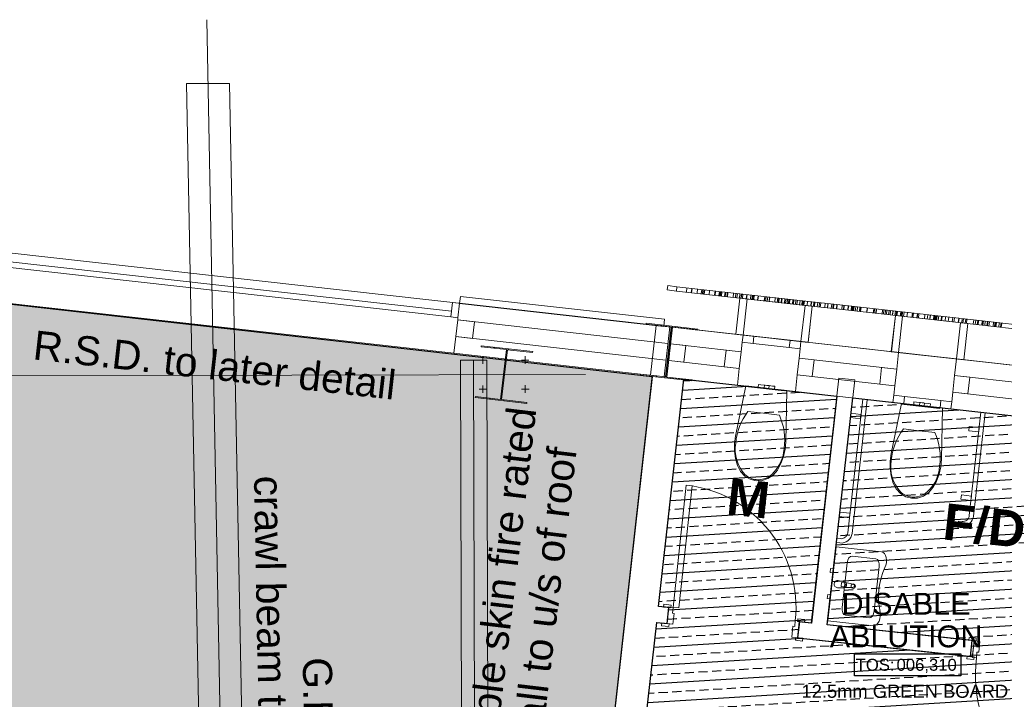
# Model space of a CAD drawing. Header units: millimetres. Extents: x -115474967 to 444143, y -74377 to 241828222.
# Tile 76 of 256: x -30375 to -23618, y 45702 to 50369. Entities that reach past the tile are written whole.
import ezdxf
from ezdxf.enums import TextEntityAlignment as Align

# ---------------------------------------------------------------- set-up
doc = ezdxf.new("R2010")
doc.units = ezdxf.units.MM
doc.header["$MEASUREMENT"] = 0
doc.linetypes.add('PHANTOM', pattern=[2.5, 1.25, -0.25, 0.25, -0.25, 0.25, -0.25])
for name, color, linetype in [('0-HACH', 9, 'Continuous'), ('00-1 FloorFinish', 1, 'Continuous'), ('00-1 FloorLevel', 7, 'Continuous'), ('00-3 Elev 01', 7, 'Continuous'), ('00-5 Grid 01', 9, 'PHANTOM')]:
    doc.layers.add(name, color=color, linetype=linetype)
doc.layers.add('00-1 Labels', color=4, linetype='Continuous', lineweight=35)
doc.layers.add('1HATCH', color=8, linetype='Continuous', lineweight=0)
doc.layers.add('0_cons_01', color=40, linetype='Continuous', lineweight=0, plot=False)
doc.styles.add('ARIAL', font='arial.ttf')
doc.styles.add('GENERATED_STYLE_2', font='arial.ttf')
doc.styles.add('GENERATED_STYLE_4', font='txt.shx')

# ---------------------------------------------------------------- blocks, each defined once
blk = doc.blocks.new('Room Tags')
at = {"layer": '00-1 FloorLevel', "color": 2}
blk.add_lwpolyline([(-571, -76), (646, -76), (646, -325), (-571, -325)], close=True, dxfattribs=at)
at = {"layer": '00-1 FloorFinish', "style": 'ARIAL'}
blk.add_attdef('F-FINISH', text='', height=150, dxfattribs=at).set_placement((5, -578), align=Align.CENTER)
at = {"layer": '00-1 FloorLevel', "style": 'ARIAL'}
blk.add_text('TOS:', height=136.4, dxfattribs=at).set_placement((-557, -200), align=Align.MIDDLE_LEFT)
blk.add_attdef('000,000', text='', height=136, dxfattribs=at).set_placement((607, -200), align=Align.MIDDLE_RIGHT)
at = {"layer": '00-1 Labels', "style": 'ARIAL'}
for tag, p in [('ROOM1?', (19, 746)), ('ROOM2?', (19, 373)), ('ROOM3?', (19, 0))]:
    blk.add_attdef(tag, text='', height=250, dxfattribs=at).set_placement(p, align=Align.CENTER)

msp = doc.modelspace()

# ---------------------------------------------------------------- hatches: boundary and pattern name
at = {"layer": '0-HACH', "ltscale": 5, "true_color": 0x939598, "transparency": 33554559}
h = msp.add_hatch(dxfattribs=at)
h.set_pattern_fill('BRASS', color=252, scale=500, angle=3.5)
h.set_pattern_definition([(3.5, (4361.58, -29726.68), (-7.63107, 124.76685), []), (3.5, (4357.76, -29664.3), (-7.63107, 124.76685), [62.5, -31.25])])
h.paths.add_polyline_path([(-25816.01118, 47901.79148), (-24766.92528, 47784.06579), (-24941.76801, 46225.99435), (-25024.1806, 46234.93163), (-25036.09936, 46125.57923), (-23850.32171, 45996.98693), (-23838.46223, 46106.34576), (-24832.40842, 46214.13479), (-24657.57231, 47772.14723), (-22471.39379, 47526.81996), (-22645.05981, 45976.92659), (-22744.51161, 45987.40413), (-22756.76055, 45878.08764), (-22657.38247, 45866.9523), (-22805.23535, 44545.75307), (-26150.70067, 44914.83399), (-26003.2837, 46230.46606), (-25930.85339, 46222.61131), (-25918.99392, 46331.97014), (-25991.03475, 46339.78264)])
at = {"layer": '00-5 Grid 01', "linetype": 'ByBlock', "lineweight": 0, "true_color": 0xc7c8ca}
h = msp.add_hatch(dxfattribs=at)
h.set_pattern_fill('STEEL', color=9, style=0, pattern_type=2)
h.set_pattern_definition([(45, (-370653.1, -39732.55), (-159.09903, 159.09903), []), (45, (-370706.13, -39679.51), (-159.09903, 159.09903), [])])
h.paths.add_polyline_path([(-26115.277, 47928.87506), (-25761.58379, 47888.41383), (-25760.78821, 47895.36847), (-25934.15749, 47915.2013), (-25894.94646, 48257.96579), (-25721.57718, 48238.13296), (-25720.78159, 48245.0876), (-26074.47481, 48285.54884), (-26075.27039, 48278.59419), (-25901.90111, 48258.76137), (-25941.11213, 47915.99688), (-26114.48142, 47935.82971)])
h = msp.add_hatch(dxfattribs=at)
h.set_pattern_fill('STEEL', color=9, style=0, pattern_type=2)
h.set_pattern_definition([(45, (18064.3, -31543.47), (-159.099, 159.099), []), (45, (18011.28, -31490.43), (-159.099, 159.099), [])])
h.paths.add_polyline_path([(-27248.34646, 47774.09761), (-26894.65325, 47733.63638), (-26893.85766, 47740.59102), (-27067.22695, 47760.42384), (-27028.01592, 48103.18833), (-26854.64664, 48083.35551), (-26853.85105, 48090.31015), (-27207.54426, 48130.77138), (-27208.33985, 48123.81674), (-27034.97056, 48103.98392), (-27074.18159, 47761.21943), (-27247.55088, 47781.05225)])
at = {"layer": '1HATCH', "true_color": 0x636466, "transparency": 33554687}
h = msp.add_hatch(dxfattribs=at)
h.set_pattern_fill('AR-SAND', color=251, scale=50)
h.set_pattern_definition([(37.5, (4361.576, -29726.68), (-3.14967, 96.34119), [0, -76, 0, -85, 0, -81.25]), (7.5, (4361.58, -29726.68), (88.48884, 141.1073), [0, -41, 0, -68.5, 0, -26.25]), (327.5, (4300.076, -29726.68), (155.70709, 0.28295), [0, -25, 0, -90, 0, -117.5]), (317.5, (4300.08, -29726.68), (150.30633, 43.88378), [0, -12.5, 0, -59, 0, -67.5])])
h.paths.add_polyline_path([(-43384.46631, 37993.27297), (-43683.28816, 42348.71751), (-43686.65108, 42399.70705), (-41063.48213, 42571.27945), (-41206.77432, 44762.07261), (-41153.01912, 44765.83437), (-41159.37495, 44856.65869), (-35659.74057, 44240.423), (-35572.23223, 45021.39671), (-35132.49435, 48945.86517), (-26035.3657, 47919.8392), (-26393.94079, 44719.71316), (-25193.50811, 44585.20431), (-25193.50811, 38504.20795), (-43110.98112, 38686.21728), (-43057.17141, 38015.21715)])

# ---------------------------------------------------------------- linework, layer by layer
at = {"layer": '00-3 Elev 01'}
for points in [[(-43384.46623, 37993.27298), (-43683.28808, 42348.71752), (-43686.651, 42399.70706), (-41063.48205, 42571.27945), (-41206.77424, 44762.07262), (-41153.01904, 44765.83438), (-41159.37488, 44856.65869), (-35659.74049, 44240.423), (-35572.23215, 45021.39672), (-35132.49428, 48945.86517), (-26035.36563, 47919.8392), (-26393.94071, 44719.71316), (-25193.50803, 44585.20432), (-25193.50803, 38504.20796), (-43110.98105, 38686.21729), (-43057.17133, 38015.21716)], [(-25816.01111, 47901.79149), (-24766.9252, 47784.06579), (-24941.76793, 46225.99435), (-25024.18053, 46234.93163), (-25036.09929, 46125.57923), (-23850.32163, 45996.98694), (-23838.46216, 46106.34576), (-24832.40834, 46214.13479), (-24657.57224, 47772.14724), (-22471.39372, 47526.81996), (-22645.05974, 45976.9266), (-22744.51153, 45987.40414), (-22756.76048, 45878.08765), (-22657.38239, 45866.95231), (-22805.23528, 44545.75308), (-26150.70059, 44914.834), (-26003.28363, 46230.46606), (-25930.85332, 46222.61132), (-25918.99384, 46331.97014), (-25991.03467, 46339.78265)]]:
    msp.add_lwpolyline(points, close=True, dxfattribs=at)
at = {"layer": '00-5 Grid 01', "color": 9, "linetype": 'ByBlock', "lineweight": 0, "true_color": 0xc7c8ca}
for p, q in [((-29090.79462, 50369.36464), (-28776.23185, 33929.57639)), ((-29229.86235, 49931.97595), (-28934.9887, 49931.97595)), ((-29229.86235, 49931.97595), (-28936.49394, 34599.85474)), ((-28934.9887, 49931.97595), (-28641.72821, 34605.49486)), ((-27412.36728, 48367.50313), (-30791.22223, 48746.10475)), ((-30795.67637, 48706.35352), (-27416.82141, 48327.75189)), ((-25931.20373, 48513.22583), (-25927.86313, 48543.03925)), ((-25864.03289, 48535.88706), (-25927.86313, 48543.03925)), ((-25867.3735, 48506.07363), (-25864.0329, 48535.88706)), ((-24959.47122, 48434.53065), (-25864.03289, 48535.88706)), ((-25798.91401, 48498.40272), (-25795.5734, 48528.21615)), ((-25765.69952, 48494.68103), (-25762.35891, 48524.49446)), ((-25764.22285, 48494.51557), (-25760.88224, 48524.32899)), ((-25725.9977, 48490.23243), (-25722.6571, 48520.04586)), ((-25725.90142, 48490.22164), (-25722.56082, 48520.03507)), ((-25697.46406, 48487.03523), (-25694.12345, 48516.84865)), ((-25689.96043, 48486.19444), (-25686.61983, 48516.00787)), ((-27350.61281, 48469.48387), (-27356.19542, 48419.7965)), ((-27350.61281, 48469.48387), (-27356.19542, 48419.7965)), ((-25867.37349, 48506.07363), (-25931.20373, 48513.22583)), ((-24962.81182, 48404.71722), (-25867.37349, 48506.07363)), ((-25681.57066, 48485.25437), (-25678.23006, 48515.06779)), ((-25679.50212, 48485.02259), (-25676.16151, 48514.83601)), ((-25676.46489, 48484.68226), (-25673.12429, 48514.49569)), ((-25643.15313, 48480.94967), (-25639.81253, 48510.7631)), ((-25605.85867, 48476.77081), (-25602.51807, 48506.58424)), ((-25604.35715, 48476.60257), (-25601.01655, 48506.416)), ((-25602.11956, 48476.35185), (-25598.77896, 48506.16527)), ((-25575.86721, 48473.41026), (-25572.5266, 48503.22369)), ((-25568.99728, 48472.64049), (-25565.65668, 48502.45391)), ((-25567.20574, 48472.43974), (-25563.86513, 48502.25317)), ((-25566.53262, 48472.36432), (-25563.19202, 48502.17775)), ((-25559.55383, 48471.58234), (-25556.21323, 48501.39577)), ((-25537.54609, 48469.11637), (-25534.20548, 48498.9298)), ((-25535.98758, 48468.94174), (-25532.64698, 48498.75516)), ((-25532.91605, 48468.59757), (-25529.57544, 48498.411)), ((-25521.61954, 48467.3318), (-25518.27894, 48497.14522)), ((-25518.43123, 48466.97454), (-25515.09062, 48496.78797)), ((-25478.97752, 48462.55374), (-25475.63691, 48492.36717)), ((-25462.82761, 48460.74414), (-25459.48701, 48490.55757)), ((-25452.8552, 48459.62673), (-25449.51459, 48489.44016)), ((-25435.99118, 48457.73711), (-25432.65058, 48487.55054)), ((-25425.39316, 48456.5496), (-25422.05256, 48486.36303)), ((-25422.99088, 48456.28042), (-25419.65028, 48486.09385)), ((-25414.7209, 48455.35377), (-25411.3803, 48485.1672)), ((-25389.18167, 48452.49209), (-25385.84107, 48482.30552)), ((-25386.06484, 48452.14285), (-25382.72424, 48481.95628)), ((-25359.61318, 48449.17893), (-25356.27257, 48478.99236)), ((-25349.52214, 48448.04823), (-25346.18154, 48477.86166)), ((-25344.51675, 48447.48737), (-25341.17614, 48477.3008)), ((-25337.67348, 48446.72058), (-25334.33287, 48476.53401)), ((-25310.48613, 48443.67423), (-25307.14553, 48473.48766)), ((-25308.69514, 48443.47355), (-25305.35454, 48473.28698)), ((-25265.04985, 48438.58308), (-25261.70925, 48468.39651)), ((-25264.21077, 48438.48907), (-25260.87017, 48468.30249)), ((-25255.96901, 48437.56557), (-25252.6284, 48467.379)), ((-25244.60595, 48436.29234), (-25241.26534, 48466.10576)), ((-25244.05856, 48436.231), (-25240.71796, 48466.04443)), ((-25232.13062, 48434.89447), (-25228.79002, 48464.7079)), ((-25230.65914, 48434.72959), (-25227.31854, 48464.54302)), ((-25193.65945, 48430.58377), (-25190.31885, 48460.39719)), ((-25176.13147, 48428.61975), (-25172.79086, 48458.43318)), ((-25168.86855, 48427.80594), (-25165.52795, 48457.61937)), ((-25165.13098, 48427.38714), (-25161.79038, 48457.20057)), ((-25150.18954, 48425.71295), (-25146.84894, 48455.52638)), ((-25146.25362, 48425.27193), (-25142.91302, 48455.08536)), ((-25126.30323, 48423.03648), (-25122.96262, 48452.84991)), ((-25118.50014, 48422.16214), (-25115.15954, 48451.97557)), ((-25108.40092, 48421.03052), (-25105.06032, 48450.84395)), ((-25099.31786, 48420.01276), (-25095.97726, 48449.82619)), ((-25095.10516, 48419.54073), (-25091.76456, 48449.35416)), ((-25092.22136, 48419.2176), (-25088.88076, 48449.03103)), ((-27405.68607, 48427.12998), (-27416.82141, 48327.75189)), ((-27355.99703, 48421.56231), (-27405.68607, 48427.12998)), ((-27367.13237, 48322.18422), (-27355.99703, 48421.56231)), ((-27355.99703, 48421.56231), (-27367.13237, 48322.18422)), ((-27355.99703, 48421.56231), (-27367.13237, 48322.18422)), ((-27355.99703, 48421.56231), (-27367.13237, 48322.18422)), ((-25071.61729, 48416.90891), (-25068.27669, 48446.72233)), ((-25064.47462, 48416.10857), (-25061.13402, 48445.92199)), ((-25050.74938, 48414.57065), (-25047.40878, 48444.38408)), ((-25041.18294, 48413.49873), (-25037.84233, 48443.31215)), ((-25022.29878, 48411.38275), (-25018.95818, 48441.19618)), ((-25008.25734, 48409.80941), (-25004.91673, 48439.62283)), ((-25001.39513, 48409.04049), (-24998.05453, 48438.85392)), ((-24995.74436, 48408.40732), (-24992.40376, 48438.22075)), ((-24993.38132, 48408.14254), (-24990.04072, 48437.95597)), ((-24971.04435, 48405.63968), (-24967.70374, 48435.4531)), ((-24769.35462, 48383.04028), (-24962.81182, 48404.71722)), ((-24766.01402, 48412.85371), (-24959.47122, 48434.53065)), ((-24945.52214, 48402.77991), (-24942.18153, 48432.59333)), ((-24943.21846, 48402.52178), (-24939.87786, 48432.33521)), ((-24927.26596, 48400.7343), (-24923.92536, 48430.54772)), ((-24920.63423, 48399.99121), (-24917.29363, 48429.80464)), ((-24901.30609, 48397.82549), (-24897.96548, 48427.63891)), ((-24889.35348, 48396.48619), (-24886.01287, 48426.29962)), ((-24880.43605, 48395.48699), (-24877.09545, 48425.30042)), ((-24849.61758, 48392.03377), (-24846.27698, 48421.8472)), ((-24831.69076, 48390.02507), (-24828.35016, 48419.83849)), ((-24830.70662, 48389.91479), (-24827.36601, 48419.72822)), ((-24804.95936, 48387.02981), (-24801.61875, 48416.84323)), ((-24795.47225, 48385.96677), (-24792.13164, 48415.7802)), ((-24792.22913, 48385.60338), (-24788.88852, 48415.41681)), ((-24791.15105, 48385.48258), (-24787.81045, 48415.29601)), ((-24790.58419, 48385.41906), (-24787.24359, 48415.23249)), ((-24769.50972, 48383.05766), (-24766.16911, 48412.87109)), ((-23790.26802, 48273.33333), (-24769.35462, 48383.04028)), ((-24767.23409, 48382.80268), (-24763.89349, 48412.6161)), ((-23786.92741, 48303.14676), (-24766.01402, 48412.85371)), ((-24733.59599, 48379.03352), (-24730.25539, 48408.84694)), ((-24722.29348, 48377.76707), (-24718.95288, 48407.5805)), ((-24719.81491, 48377.48934), (-24716.47431, 48407.30277)), ((-24692.40939, 48374.41855), (-24689.06878, 48404.23197)), ((-24689.9031, 48374.13772), (-24686.5625, 48403.95114)), ((-24668.71411, 48371.76348), (-24665.37351, 48401.57691)), ((-24664.32683, 48371.27189), (-24660.98623, 48401.08531)), ((-24659.90614, 48370.77655), (-24656.56554, 48400.58998)), ((-24653.25215, 48370.03097), (-24649.91155, 48399.84439)), ((-24652.22083, 48369.91541), (-24648.88022, 48399.72883)), ((-24640.65177, 48368.61909), (-24637.31116, 48398.43252)), ((-24628.43612, 48367.25032), (-24625.09552, 48397.06375)), ((-24612.26309, 48365.43813), (-24608.92249, 48395.25156)), ((-24611.67539, 48365.37228), (-24608.33479, 48395.1857)), ((-24604.60936, 48364.58053), (-24601.26875, 48394.39395)), ((-24603.60697, 48364.46821), (-24600.26636, 48394.28164)), ((-24561.87888, 48359.79256), (-24558.53827, 48389.60599)), ((-24560.93463, 48359.68676), (-24557.59403, 48389.50019)), ((-24517.28903, 48354.79626), (-24513.94843, 48384.60968)), ((-24511.56001, 48354.15432), (-24508.2194, 48383.96775)), ((-24510.89507, 48354.07981), (-24507.55446, 48383.89324)), ((-24499.3476, 48352.78592), (-24496.007, 48382.59934)), ((-24497.51968, 48352.5811), (-24494.17907, 48382.39452)), ((-27416.82141, 48327.75189), (-27412.36728, 48367.50313)), ((-27416.82141, 48327.75189), (-27367.13237, 48322.18422)), ((-27367.13237, 48322.18422), (-27368.80267, 48307.27751)), ((-27367.13237, 48322.18422), (-27368.80267, 48307.27751)), ((-24456.73244, 48348.01087), (-24453.39183, 48377.8243)), ((-24447.31947, 48346.95615), (-24443.97886, 48376.76957)), ((-24436.12824, 48345.70217), (-24432.78764, 48375.51559)), ((-24426.45692, 48344.61849), (-24423.11632, 48374.43192)), ((-24411.88448, 48342.98565), (-24408.54387, 48372.79907)), ((-24401.08467, 48341.77552), (-24397.74406, 48371.58895)), ((-24385.35399, 48340.0129), (-24382.01339, 48369.82632)), ((-24384.5908, 48339.92738), (-24381.25019, 48369.74081)), ((-24384.18135, 48339.8815), (-24380.84075, 48369.69493)), ((-24368.15652, 48338.08592), (-24364.81591, 48367.89934)), ((-24360.26297, 48337.20144), (-24356.92237, 48367.01487)), ((-24354.56187, 48336.56263), (-24351.22127, 48366.37606)), ((-24331.59332, 48333.989), (-24328.25271, 48363.80242)), ((-24329.84516, 48333.79312), (-24326.50456, 48363.60654)), ((-24324.52313, 48333.19678), (-24321.18252, 48363.01021)), ((-24323.10232, 48333.03758), (-24319.76172, 48362.85101)), ((-24322.07495, 48332.92246), (-24318.73435, 48362.73589)), ((-24319.58795, 48332.64379), (-24316.24734, 48362.45722)), ((-24309.39392, 48331.50155), (-24306.05331, 48361.31497)), ((-24285.55307, 48328.83017), (-24282.21247, 48358.6436)), ((-24251.97004, 48325.06719), (-24248.62944, 48354.88061)), ((-24244.97918, 48324.28386), (-24241.63857, 48354.09728)), ((-24217.42137, 48321.196), (-24214.08077, 48351.00942)), ((-24215.38265, 48320.96756), (-24212.04205, 48350.78098)), ((-24207.13341, 48320.04323), (-24203.7928, 48349.85665)), ((-24166.07655, 48315.44279), (-24162.73594, 48345.25622)), ((-24146.50941, 48313.25029), (-24143.1688, 48343.06372)), ((-24129.03554, 48311.29234), (-24125.69494, 48341.10576)), ((-24128.02555, 48311.17917), (-24124.68494, 48340.99259)), ((-24127.93988, 48311.16957), (-24124.59928, 48340.98299)), ((-24127.84139, 48311.15853), (-24124.50078, 48340.97196)), ((-24104.58158, 48308.55226), (-24101.24097, 48338.36569)), ((-24101.45995, 48308.20248), (-24098.11934, 48338.01591)), ((-24094.92932, 48307.47073), (-24091.58871, 48337.28415)), ((-24094.06567, 48307.37395), (-24090.72506, 48337.18738)), ((-24089.2074, 48306.82958), (-24085.86679, 48336.64301)), ((-24085.84256, 48306.45255), (-24082.50196, 48336.26598)), ((-24082.88999, 48306.12172), (-24079.54939, 48335.93514)), ((-24070.8788, 48304.77586), (-24067.53819, 48334.58928)), ((-24051.61631, 48302.61749), (-24048.2757, 48332.43092)), ((-24048.47451, 48302.26545), (-24045.13391, 48332.07888)), ((-24023.83896, 48299.50503), (-24020.49835, 48329.31845)), ((-24002.25071, 48297.08606), (-23998.91011, 48326.89949)), ((-23974.52377, 48293.97925), (-23971.18317, 48323.79267)), ((-23963.68948, 48292.76526), (-23960.34888, 48322.57869)), ((-23933.92281, 48289.4299), (-23930.58221, 48319.24332)), ((-23931.96804, 48289.21086), (-23928.62743, 48319.02429)), ((-23931.43933, 48289.15162), (-23928.09872, 48318.96505)), ((-23909.94341, 48286.743), (-23906.6028, 48316.55642)), ((-23901.86622, 48285.83795), (-23898.52562, 48315.65137)), ((-23885.28105, 48283.97957), (-23881.94045, 48313.793)), ((-27368.80267, 48307.27751), (-27381.60831, 48192.99271)), ((-27368.80267, 48307.27751), (-27381.60831, 48192.99271)), ((-25926.87397, 48145.70903), (-27368.80265, 48307.27754)), ((-26074.47481, 48285.54884), (-26075.27039, 48278.59419)), ((-26075.27039, 48278.59419), (-25901.90111, 48258.76137)), ((-25720.78159, 48245.0876), (-26074.47481, 48285.54884)), ((-25901.90111, 48258.76137), (-25941.11213, 47915.99688)), ((-25934.15749, 47915.2013), (-25894.94646, 48257.96579)), ((-25894.94646, 48257.96579), (-25721.57718, 48238.13296)), ((-23877.17579, 48283.07138), (-23873.83519, 48312.8848)), ((-23830.46535, 48277.83746), (-23827.12475, 48307.65088)), ((-23817.15009, 48276.34548), (-23813.80949, 48306.15891)), ((-23816.60525, 48276.28443), (-23813.26465, 48306.09786)), ((-23803.83597, 48274.85363), (-23800.49537, 48304.66705)), ((-23800.19404, 48274.44555), (-23796.85344, 48304.25898)), ((-23797.98116, 48274.19759), (-23794.64056, 48304.01102)), ((-23797.22674, 48274.11306), (-23793.88613, 48303.92649)), ((-23148.6173, 48201.43618), (-23790.26802, 48273.33333)), ((-23145.2767, 48231.24961), (-23786.92741, 48303.14676)), ((-23772.92124, 48271.38962), (-23769.58064, 48301.20305)), ((-23772.55293, 48271.34835), (-23769.21233, 48301.16178)), ((-23767.0434, 48270.73101), (-23763.7028, 48300.54444)), ((-23764.61705, 48270.45914), (-23761.27644, 48300.27256)), ((-23752.38902, 48269.08898), (-23749.04841, 48298.90241)), ((-23737.1451, 48267.3809), (-23733.80449, 48297.19432)), ((-23733.96244, 48267.02428), (-23730.62184, 48296.8377)), ((-23723.19709, 48265.81802), (-23719.85648, 48295.63144)), ((-23694.75982, 48262.63161), (-23691.41922, 48292.44504)), ((-23684.77364, 48261.51266), (-23681.43304, 48291.32608)), ((-23681.91524, 48261.19237), (-23678.57464, 48291.0058)), ((-23679.13892, 48260.88129), (-23675.79831, 48290.69471)), ((-23675.48326, 48260.47167), (-23672.14266, 48290.28509)), ((-23675.02196, 48260.41998), (-23671.68135, 48290.23341)), ((-23655.62205, 48258.24621), (-23652.28145, 48288.05964)), ((-23643.64496, 48256.90418), (-23640.30436, 48286.7176)), ((-23643.07515, 48256.84033), (-23639.73455, 48286.65376)), ((-23638.32688, 48256.30829), (-23634.98628, 48286.12171)), ((-27381.60831, 48192.99271), (-27394.41396, 48078.70791)), ((-27381.60831, 48192.99271), (-27394.41396, 48078.70791)), ((-25939.67962, 48031.4242), (-27381.6083, 48192.99271)), ((-25721.57718, 48238.13296), (-25720.78159, 48245.0876)), ((-25410.75773, 48203.59776), (-25416.3254, 48153.90872)), ((-25410.75773, 48203.59776), (-25416.3254, 48153.90872)), ((-25410.75773, 48203.59776), (-25416.3254, 48153.90872)), ((-25410.75773, 48203.59776), (-25013.24538, 48159.05637)), ((-25336.22416, 48195.24625), (-25410.75773, 48203.59776)), ((-25341.79184, 48145.55721), (-25336.22416, 48195.24625)), ((-25087.77895, 48167.40788), (-25336.22416, 48195.24625)), ((-27207.54426, 48130.77138), (-27208.33985, 48123.81674)), ((-27208.33985, 48123.81674), (-27034.97056, 48103.98392)), ((-26853.85105, 48090.31015), (-27207.54426, 48130.77138)), ((-25423.56346, 48089.31301), (-25907.44996, 48143.53264)), ((-25416.3254, 48153.90872), (-25423.56338, 48089.31296)), ((-25416.3254, 48153.90872), (-25423.56338, 48089.31296)), ((-25416.3254, 48153.90872), (-25341.79184, 48145.55721)), ((-25341.79184, 48145.55721), (-25093.34662, 48117.71883)), ((-25087.77895, 48167.40788), (-25093.34662, 48117.71883)), ((-25093.34662, 48117.71883), (-25018.81305, 48109.36732)), ((-25013.24538, 48159.05637), (-25087.77895, 48167.40788)), ((-25013.24538, 48159.05637), (-25018.81305, 48109.36732)), ((-25013.24538, 48159.05637), (-25018.81305, 48109.36732)), ((-25013.24538, 48159.05637), (-25018.81305, 48109.36732)), ((-27196.86413, 48057.07067), (-27196.72407, 48005.52735)), ((-27034.97056, 48103.98392), (-27074.18159, 47761.21943)), ((-27067.22695, 47760.42384), (-27028.01592, 48103.18833)), ((-27028.01592, 48103.18833), (-26854.64664, 48083.35551)), ((-26906.05164, 48057.9043), (-26905.89621, 48006.36102)), ((-26854.64664, 48083.35551), (-26853.85105, 48090.31015)), ((-25423.56338, 48089.31296), (-25436.36903, 47975.02816)), ((-25423.56338, 48089.31296), (-25436.36903, 47975.02816)), ((-25026.05103, 48044.77157), (-25038.85668, 47930.48677)), ((-25026.05103, 48044.77157), (-25038.85668, 47930.48677)), ((-24356.25224, 47969.72038), (-25026.05105, 48044.77157)), ((-25018.81305, 48109.36732), (-25026.05103, 48044.77157)), ((-25018.81305, 48109.36732), (-25026.05103, 48044.77157)), ((-24356.25222, 47969.72038), (-24343.44656, 48084.00518)), ((-24356.25222, 47969.72038), (-24343.44656, 48084.00518)), ((-23945.93422, 48039.46379), (-24343.44656, 48084.00518)), ((-27260.00077, 48030.75836), (-27350.0004, 48030.50037)), ((-27350.0004, 48030.50037), (-27335.8347, 43088.77064)), ((-27170.00114, 48031.01635), (-27260.00077, 48030.75836)), ((-27260.00077, 48030.75836), (-27231.66937, 38147.2989)), ((-27222.59627, 48031.22511), (-27171.05318, 48031.43397)), ((-27155.83544, 43089.28662), (-27170.00114, 48031.01635)), ((-26880.17176, 48032.20669), (-26931.7152, 48032.12005)), ((-25436.369, 47975.02822), (-25920.25561, 48029.24784)), ((-23958.73987, 47925.17899), (-23945.93422, 48039.46379)), ((-23958.73987, 47925.17899), (-23945.93422, 48039.46379)), ((-26492.44283, 47932.54786), (-31745.30295, 47920.06874)), ((-26114.48142, 47935.82971), (-26115.277, 47928.87506)), ((-26115.277, 47928.87506), (-25761.58379, 47888.41383)), ((-25941.11213, 47915.99688), (-26114.48142, 47935.82971)), ((-25760.78821, 47895.36847), (-25934.15749, 47915.2013)), ((-25436.36903, 47975.02816), (-25449.17468, 47860.74336)), ((-25436.36903, 47975.02816), (-25449.17468, 47860.74336)), ((-25038.85668, 47930.48677), (-25051.66233, 47816.20197)), ((-25038.85668, 47930.48677), (-25051.66233, 47816.20197)), ((-24369.05784, 47855.43563), (-25038.85659, 47930.48682)), ((-24369.05787, 47855.43558), (-24356.25222, 47969.72038)), ((-24369.05787, 47855.43558), (-24356.25222, 47969.72038)), ((-23971.54552, 47810.89419), (-23958.73987, 47925.17899)), ((-23971.54552, 47810.89419), (-23958.73987, 47925.17899)), ((-21433.62524, 47642.23903), (-23958.73987, 47925.17896)), ((-27196.14587, 47806.50346), (-27196.30131, 47858.04674)), ((-26905.33338, 47807.33709), (-26905.47345, 47858.88041)), ((-25761.58379, 47888.41383), (-25760.78821, 47895.36847)), ((-25449.17468, 47860.74336), (-25051.66233, 47816.20197)), ((-25307.06395, 47844.82038), (-25304.83668, 47864.69598)), ((-25307.06395, 47844.82038), (-25290.47288, 47842.96118)), ((-25304.83668, 47864.69598), (-25288.24562, 47862.83677)), ((-25290.47288, 47842.96118), (-25266.31898, 47840.25448)), ((-25288.24562, 47862.83677), (-25264.09171, 47860.13008)), ((-25266.31898, 47840.25448), (-25264.09171, 47860.13008)), ((-25266.31898, 47840.25448), (-25261.66184, 47839.7326)), ((-25264.09171, 47860.13008), (-25259.43457, 47859.60819)), ((-25259.43457, 47859.60819), (-25248.19124, 47858.34826)), ((-25248.19124, 47858.34826), (-25236.9479, 47857.08833)), ((-25236.9479, 47857.08833), (-25232.29076, 47856.56645)), ((-25234.51803, 47836.69085), (-25232.29076, 47856.56645)), ((-25232.29076, 47856.56645), (-25208.13686, 47853.85975)), ((-25208.13686, 47853.85975), (-25191.54579, 47852.00055)), ((-25193.77306, 47832.12495), (-25191.54579, 47852.00055)), ((-24376.29584, 47790.83983), (-24369.05787, 47855.43558)), ((-24376.29584, 47790.83983), (-24369.05787, 47855.43558)), ((-27247.55088, 47781.05225), (-27248.34646, 47774.09761)), ((-27248.34646, 47774.09761), (-26894.65325, 47733.63638)), ((-27074.18159, 47761.21943), (-27247.55088, 47781.05225)), ((-27222.02576, 47832.20107), (-27170.48232, 47832.28771)), ((-26879.60125, 47833.18265), (-26931.14434, 47832.97378)), ((-25261.66184, 47839.7326), (-25250.4185, 47838.47267)), ((-25250.4185, 47838.47267), (-25239.17517, 47837.21273)), ((-25239.17517, 47837.21273), (-25234.51803, 47836.69085)), ((-25234.51803, 47836.69085), (-25210.36413, 47833.98415)), ((-25210.36413, 47833.98415), (-25193.77306, 47832.12495)), ((-24381.86352, 47741.15078), (-24376.29584, 47790.83983)), ((-24381.86352, 47741.15078), (-24376.29584, 47790.83983)), ((-24381.86352, 47741.15078), (-24376.29584, 47790.83983)), ((-24301.76228, 47782.48832), (-24376.29584, 47790.83983)), ((-24307.32995, 47732.79927), (-24301.76228, 47782.48832)), ((-24053.31706, 47754.64995), (-24301.76228, 47782.48832)), ((-23978.7835, 47746.29843), (-23971.54552, 47810.89419)), ((-23978.7835, 47746.29843), (-23971.54552, 47810.89419)), ((-21446.43084, 47527.95428), (-23971.54548, 47810.89426)), ((-26893.85766, 47740.59102), (-27067.22695, 47760.42384)), ((-26894.65325, 47733.63638), (-26893.85766, 47740.59102)), ((-23984.35117, 47696.60939), (-24381.86352, 47741.15078)), ((-24381.86352, 47741.15078), (-24307.32995, 47732.79927)), ((-24307.32995, 47732.79927), (-24058.88474, 47704.9609)), ((-24239.75279, 47725.22784), (-24237.52552, 47745.10344)), ((-24239.75279, 47725.22784), (-24223.16172, 47723.36864)), ((-24237.52552, 47745.10344), (-24220.93445, 47743.24424)), ((-24223.16172, 47723.36864), (-24199.00782, 47720.66194)), ((-24220.93445, 47743.24424), (-24196.78055, 47740.53754)), ((-24199.00782, 47720.66194), (-24196.78055, 47740.53754)), ((-24199.00782, 47720.66194), (-24194.35067, 47720.14006)), ((-24196.78055, 47740.53754), (-24192.12341, 47740.01566)), ((-24194.35067, 47720.14006), (-24183.10734, 47718.88013)), ((-24192.12341, 47740.01566), (-24180.88007, 47738.75572)), ((-24183.10734, 47718.88013), (-24171.864, 47717.62019)), ((-24180.88007, 47738.75572), (-24169.63674, 47737.49579)), ((-24171.864, 47717.62019), (-24167.20686, 47717.09831)), ((-24169.63674, 47737.49579), (-24164.97959, 47736.97391)), ((-24167.20686, 47717.09831), (-24164.97959, 47736.97391)), ((-24167.20686, 47717.09831), (-24143.05296, 47714.39162)), ((-24164.97959, 47736.97391), (-24140.82569, 47734.26721)), ((-24143.05296, 47714.39162), (-24126.46189, 47712.53241)), ((-24140.82569, 47734.26721), (-24124.23463, 47732.40801)), ((-24126.46189, 47712.53241), (-24124.23463, 47732.40801)), ((-24053.31706, 47754.64995), (-24058.88474, 47704.9609)), ((-24058.88474, 47704.9609), (-23984.35117, 47696.60939)), ((-23978.7835, 47746.29843), (-24053.31706, 47754.64995)), ((-23984.35117, 47696.60939), (-23978.7835, 47746.29843)), ((-23984.35117, 47696.60939), (-23978.7835, 47746.29843)), ((-23984.35117, 47696.60939), (-23978.7835, 47746.29843)), ((-25269.68918, 47666.50591), (-25377.95299, 47678.638)), ((-25161.42499, 47654.37291), (-25269.68918, 47666.50591)), ((-24202.37801, 47546.91337), (-24310.64182, 47559.04546)), ((-24094.11383, 47534.78038), (-24202.37801, 47546.91337)), ((-25800.19632, 47172.96366), (-25891.19085, 46333.88322)), ((-25851.424, 46329.57068), (-25760.42947, 47168.65113)), ((-25760.42947, 47168.65113), (-25800.19632, 47172.96366)), ((-24829.73155, 46242.13944), (-24772.7628, 46749.80353)), ((-24772.7628, 46749.80353), (-24459.81888, 46714.68577)), ((-24731.40893, 46333.91732), (-24697.22768, 46638.51578)), ((-24500.28731, 46667.82134), (-24661.10951, 46685.86839)), ((-24509.74413, 46309.04268), (-24475.56288, 46613.64113)), ((-24737.13655, 46476.95306), (-24734.10328, 46503.9834)), ((-24734.10328, 46503.9834), (-24719.32544, 46502.32507)), ((-24722.35871, 46475.29473), (-24737.13655, 46476.95306)), ((-25956.35104, 46335.92023), (-25954.30259, 46354.80949)), ((-25954.30259, 46354.80949), (-25904.59403, 46349.41882)), ((-25906.64248, 46330.52956), (-25956.35104, 46335.92023)), ((-25919.56671, 46331.93114), (-25956.35104, 46335.92023)), ((-25919.56671, 46331.93114), (-25956.35104, 46335.92023)), ((-25919.56671, 46331.93114), (-25956.35104, 46335.92023)), ((-25931.42619, 46222.57231), (-25919.02764, 46336.90199)), ((-25931.42619, 46222.57231), (-25919.56671, 46331.93114)), ((-25931.42619, 46222.57231), (-25919.56671, 46331.93114)), ((-25931.42619, 46222.57231), (-25919.56671, 46331.93114)), ((-25919.02764, 46336.90199), (-25891.19085, 46333.88322)), ((-25904.59403, 46349.41882), (-25906.64248, 46330.52956)), ((-25891.19085, 46333.88322), (-25895.50339, 46294.11637)), ((-25895.50339, 46294.11637), (-25883.57333, 46292.82261)), ((-25883.57333, 46292.82261), (-25891.65934, 46218.25978)), ((-25891.19085, 46333.88322), (-25851.424, 46329.57068)), ((-25970.25897, 46207.67216), (-25968.21052, 46226.56141)), ((-25968.21052, 46226.56141), (-25918.50196, 46221.17074)), ((-25931.42619, 46222.57231), (-25968.21052, 46226.56141)), ((-25931.42619, 46222.57231), (-25968.21052, 46226.56141)), ((-25931.42619, 46222.57231), (-25968.21052, 46226.56141)), ((-25891.65934, 46218.25978), (-25931.42619, 46222.57231)), ((-25918.50196, 46221.17074), (-25920.55042, 46202.28149)), ((-25056.42294, 46203.12184), (-25052.1104, 46242.88869)), ((-25052.1104, 46242.88869), (-25024.27361, 46239.86991)), ((-25037.7369, 46236.30063), (-25035.68845, 46255.18988)), ((-24988.02835, 46230.90996), (-25037.7369, 46236.30063)), ((-25024.27361, 46239.86991), (-25036.67216, 46125.54023)), ((-25036.67216, 46125.54023), (-25024.81268, 46234.89906)), ((-25036.67216, 46125.54023), (-25024.81268, 46234.89906)), ((-25036.67216, 46125.54023), (-25024.81268, 46234.89906)), ((-25035.68845, 46255.18988), (-24985.97989, 46249.79921)), ((-25024.81268, 46234.89906), (-24988.02835, 46230.90996)), ((-25024.81268, 46234.89906), (-24988.02835, 46230.90996)), ((-25024.81268, 46234.89906), (-24988.02835, 46230.90996)), ((-24985.97989, 46249.79921), (-24988.02835, 46230.90996)), ((-24516.78763, 46207.02169), (-24829.73155, 46242.13944)), ((-24706.6845, 46279.73712), (-24545.8623, 46261.69007)), ((-25920.55042, 46202.28149), (-25970.25897, 46207.67216)), ((-25076.439, 46129.85277), (-25068.35299, 46204.4156)), ((-25068.35299, 46204.4156), (-25056.42294, 46203.12184)), ((-25036.67216, 46125.54023), (-25076.439, 46129.85277)), ((-25051.64484, 46108.05255), (-25049.59638, 46126.9418)), ((-25001.93628, 46102.66188), (-25051.64484, 46108.05255)), ((-25049.59638, 46126.9418), (-24999.88782, 46121.55113)), ((-25036.67216, 46125.54023), (-24999.88782, 46121.55113)), ((-25036.67216, 46125.54023), (-24999.88782, 46121.55113)), ((-25036.67216, 46125.54023), (-24999.88782, 46121.55113)), ((-24999.88782, 46121.55113), (-25001.93628, 46102.66188)), ((-23861.72216, 46108.76708), (-23859.6737, 46127.65633)), ((-23812.0136, 46103.37641), (-23861.72216, 46108.76708)), ((-23824.93783, 46104.77798), (-23861.72216, 46108.76708)), ((-23824.93783, 46104.77798), (-23861.72216, 46108.76708)), ((-23824.93783, 46104.77798), (-23861.72216, 46108.76708)), ((-23859.6737, 46127.65633), (-23809.96515, 46122.26566)), ((-23837.33637, 45990.4483), (-23824.93783, 46104.77798)), ((-23824.93783, 46104.77798), (-23836.7973, 45995.41916)), ((-23824.93783, 46104.77798), (-23836.7973, 45995.41916)), ((-23824.93783, 46104.77798), (-23836.7973, 45995.41916)), ((-23824.93783, 46104.77798), (-23785.17098, 46100.46544)), ((-23809.96515, 46122.26566), (-23812.0136, 46103.37641)), ((-23785.17098, 46100.46544), (-23793.25699, 46025.90261)), ((-23805.18704, 46027.19637), (-23809.49958, 45987.42952)), ((-23793.25699, 46025.90261), (-23805.18704, 46027.19637)), ((-23875.63009, 45980.519), (-23873.58163, 45999.40825)), ((-23825.92153, 45975.12833), (-23875.63009, 45980.519)), ((-23873.58163, 45999.40825), (-23823.87308, 45994.01758)), ((-23836.7973, 45995.41916), (-23873.58163, 45999.40825)), ((-23836.7973, 45995.41916), (-23873.58163, 45999.40825)), ((-23836.7973, 45995.41916), (-23873.58163, 45999.40825)), ((-23809.49958, 45987.42952), (-23837.33637, 45990.4483)), ((-23823.87308, 45994.01758), (-23825.92153, 45975.12833))]:
    msp.add_line(p, q, dxfattribs=at)
for points in [[(-54456.94435, 45656.57439), (-56062.35025, 45547.27332), (-55796.90893, 41600.99565), (-54188.03735, 41707.10587), (-54075.54272, 40054.79325), (-43574.79122, 40770.91509), (-43361.83338, 37648.23791), (-42685.9071, 37694.33419), (-42737.57626, 38338.64182), (-19956.7994, 38106.13898), (-19919.55838, 38105.75896), (-12613.33474, 38030.80364), (-11021.93603, 46591.32569), (-40907.4193, 49940.00308), (-40995.92824, 49150.10199), (-54283.01855, 48283.99895), (-54271.06715, 48108.0128), (-54622.22745, 48084.10459)], [(-24935.75426, 48401.99811), (-24963.56954, 48153.72576), (-25460.37509, 48209.39298), (-25432.55274, 48457.66453)], [(-25432.55295, 48457.66456), (-25460.35336, 48209.55807), (-24963.56053, 48153.89228), (-24935.76012, 48401.99877)], [(-23868.43152, 48282.53534), (-23896.26041, 48034.1416), (-24393.06595, 48089.80881), (-24365.23, 48338.20176)], [(-24365.22251, 48337.80304), (-24393.03652, 48089.57516), (-23896.24369, 48033.90938), (-23868.42968, 48282.13725)], [(-27381.60834, 48192.99255), (-27368.80269, 48307.27735), (-27254.51789, 48294.4717), (-27267.32354, 48180.1869)], [(-26045.37857, 47927.54812), (-26006.96163, 48270.40253), (-25903.60507, 48258.82139), (-25942.02201, 47915.96699)], [(-25920.25561, 48029.24779), (-25907.44996, 48143.53264), (-25804.0934, 48131.9515), (-25816.89905, 48017.66665)], [(-25539.72558, 47986.60928), (-25526.91993, 48100.89413), (-25423.56337, 48089.313), (-25436.36902, 47975.02815)], [(-25038.85667, 47930.48677), (-25026.05102, 48044.77162), (-24922.69446, 48033.19049), (-24935.50011, 47918.90564)], [(-24472.41442, 47867.01674), (-24459.60876, 47981.3016), (-24356.2522, 47969.72046), (-24369.05785, 47855.43561)], [(-23971.54551, 47810.89423), (-23958.73985, 47925.17908), (-23855.38329, 47913.59795), (-23868.18895, 47799.3131)], [(-25469.28329, 47406.73529), (-25462.49529, 47355.91657), (-25448.81989, 47307.15227), (-25427.52356, 47267.33741), (-25397.86217, 47235.31693), (-25361.79201, 47213.20272), (-25321.69116, 47202.45307), (-25280.20561, 47204.06011), (-25240.13533, 47217.64198), (-25204.12218, 47242.30295), (-25174.54141, 47276.4165), (-25150.41164, 47320.94433), (-25132.54372, 47369.0001), (-25121.37208, 47419.4154), (-25117.16832, 47470.96448), (-25110.32061, 47822.77323), (-25390.5164, 47854.1721), (-25461.70839, 47509.5738), (-25469.01885, 47458.37286)], [(-25128.1836, 47824.77497), (-25372.65341, 47852.17037), (-25373.21023, 47847.20147), (-25128.74041, 47819.80607)], [(-24401.97213, 47287.14275), (-24395.18413, 47236.32403), (-24381.50873, 47187.55973), (-24360.2124, 47147.74487), (-24330.55101, 47115.72439), (-24294.48084, 47093.61018), (-24254.37999, 47082.86053), (-24212.89444, 47084.46757), (-24172.82416, 47098.04945), (-24136.81102, 47122.71041), (-24107.23024, 47156.82396), (-24083.10048, 47201.3518), (-24065.23256, 47249.40756), (-24054.06091, 47299.82286), (-24049.85716, 47351.37194), (-24043.00944, 47703.18069), (-24323.20524, 47734.57956), (-24394.39722, 47389.98126), (-24401.70768, 47338.78032)], [(-24060.87243, 47705.18243), (-24305.34225, 47732.57783), (-24305.89907, 47727.60893), (-24061.42925, 47700.21353)], [(-24673.36618, 47636.46908), (-24604.79657, 47628.77437), (-24601.45104, 47658.58725), (-24670.02066, 47666.28195)], [(-23862.16764, 47547.0878), (-23793.59803, 47539.39309), (-23790.25251, 47569.20597), (-23858.82212, 47576.90067)], [(-23915.06575, 47075.69824), (-23846.49614, 47068.00354), (-23843.15062, 47097.81641), (-23911.72023, 47105.51112)], [(-24749.56744, 46957.41872), (-24680.99783, 46949.72402), (-24677.65231, 46979.53689), (-24746.22192, 46987.2316)], [(-24792.81749, 46572.00569), (-24789.80652, 46598.83728), (-24809.68177, 46601.06763), (-24812.69274, 46574.23604)], [(-24812.89063, 46393.12845), (-24809.87966, 46419.96003), (-24829.75491, 46422.19038), (-24832.76588, 46395.35879)]]:
    msp.add_lwpolyline(points, close=True, dxfattribs=at)
for points in [[(-25949.49507, 48312.06146), (-27350.61278, 48469.48387)], [(-25432.58072, 48457.61277), (-25460.44677, 48209.16543)], [(-25382.89228, 48452.03968), (-25432.58072, 48457.61277)], [(-25410.75773, 48203.59776), (-25382.89228, 48452.03968)], [(-27356.1954, 48419.7965), (-25955.07768, 48262.3741)], [(-25914.06833, 48259.9938), (-27355.99702, 48421.56231)], [(-24985.45026, 48407.55668), (-25013.24538, 48159.05637)], [(-24935.76012, 48401.99877), (-24985.45026, 48407.55668)], [(-24963.55634, 48153.48869), (-24935.76012, 48401.99877)], [(-24365.23, 48338.20176), (-24393.13412, 48089.5861)], [(-24315.54199, 48332.62487), (-24365.23, 48338.20176)], [(-24343.44611, 48084.00922), (-24315.54199, 48332.62487)], [(-25955.07768, 48262.3741), (-25949.49507, 48312.06146)], [(-25952.48526, 47917.1394), (-25914.06833, 48259.9938)], [(-25894.64431, 48257.81742), (-25933.06126, 47914.96302)], [(-25410.75771, 48203.59776), (-25894.64431, 48257.81742)], [(-23918.12159, 48288.09384), (-23945.93376, 48039.46788)], [(-23868.43152, 48282.53534), (-23918.12159, 48288.09384)], [(-23896.24369, 48033.90938), (-23868.43152, 48282.53534)], [(-25460.44677, 48209.16543), (-25410.75773, 48203.59776)], [(-24343.44656, 48084.00518), (-25013.24541, 48159.05637)], [(-25013.24538, 48159.05637), (-24963.55634, 48153.48869)], [(-27394.41394, 48078.70791), (-26035.19816, 47926.40741)], [(-24393.13412, 48089.5861), (-24343.44611, 48084.00922)], [(-21420.81963, 47756.52384), (-23945.93426, 48039.46379)], [(-23945.93376, 48039.46788), (-23896.24369, 48033.90938)], [(-26035.19816, 47926.40741), (-26394.52442, 44719.57744)], [(-25816.56637, 47901.90965), (-25952.48526, 47917.1394)], [(-25933.06126, 47914.96302), (-25449.17466, 47860.74336)], [(-24753.52443, 47908.5497), (-24942.3408, 46225.95535)], [(-24644.21056, 47896.28278), (-24753.52443, 47908.5497)], [(-25991.60754, 46339.74364), (-25816.56637, 47901.90965)], [(-24832.98121, 46214.09579), (-24644.21056, 47896.28278)], [(-25051.66236, 47816.20197), (-24381.86351, 47741.15078)], [(-23984.35121, 47696.6094), (-22471.92617, 47527.14166)], [(-25919.56673, 46331.93114), (-25991.60754, 46339.74364)], [(-26151.27346, 44914.79499), (-26003.85649, 46230.42706)], [(-26003.85649, 46230.42706), (-25931.42619, 46222.57231)], [(-24942.3408, 46225.95535), (-25024.8127, 46234.89906)], [(-23824.93785, 46104.77798), (-24832.98121, 46214.09579)], [(-25036.67216, 46125.54023), (-23836.7973, 45995.41916)]]:
    msp.add_lwpolyline(points, dxfattribs=at)
for points in [[(-24662.89429, 46842.03343), (-24559.92884, 47759.58678), (-24589.74171, 47762.93231), (-24692.70717, 46845.37896, -0.4142135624), (-24742.44476, 46805.67793), (-24766.29506, 46808.35435), (-24769.64058, 46778.54148), (-24745.79028, 46775.86506, 0.4142135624), (-24662.89429, 46842.03343)], [(-23828.3926, 46960.31295), (-23748.7303, 47670.2055), (-23778.54317, 47673.55103), (-23858.20547, 46963.65848, -0.4142135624), (-23907.94307, 46923.95745), (-23931.79337, 46926.63387), (-23935.13889, 46896.821), (-23911.28859, 46894.14458, 0.4142135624), (-23828.3926, 46960.31295)], [(-24763.16288, 46468.40211), (-24721.02568, 46467.69869, 0.1210195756), (-24711.20688, 46469.88761), (-24657.86399, 46470.57299, 0.8825662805), (-24655.3883, 46492.63452), (-24707.25253, 46505.12597, 0.1210195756), (-24716.34195, 46509.43672), (-24757.58701, 46518.09024, 1)]]:
    msp.add_lwpolyline(points, format="xyb", close=True, dxfattribs=at)
msp.add_circle((-24654.32639, 46479.48441), 15, dxfattribs=at)
for centre, radius, start, end in [((-25891.19085, 46333.88322), 844, 353.81071561, 83.810715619), ((-24720.84207, 46488.8099), 13.6, 263.597203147, 83.597203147), ((-24720.57188, 46488.77958), 21.08577, 296.368228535, 50.826177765), ((-22771.5849, 45874.87231), 1044, 173.81071561, 263.810715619)]:
    msp.add_arc(centre, radius, start, end, dxfattribs=at)
for centre, major_axis, ratio, start_param, end_param in [((-25037.13045, 47424.20646), (47.38688, 422.86881), 0.9993765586, 1.0413915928, 1.594412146), ((-25550.11052, 47481.69124), (47.38687, 422.86879), 0.9993765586, 4.6887708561, 5.2417914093), ((-23969.81928, 47304.61392), (47.38688, 422.86881), 0.9993765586, 1.0413915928, 1.594412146), ((-24482.79935, 47362.09871), (47.38687, 422.86879), 0.9993765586, 4.6887708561, 5.2417914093), ((-25207.43001, 47418.7712), (28.62663, 255.45696), 0.9993765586, 1.5150650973, 2.4156536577), ((-25385.23805, 47438.69645), (28.62661, 255.45686), 0.9993765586, 3.867527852, 4.7681164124), ((-24140.11884, 47299.17866), (28.62663, 255.45696), 0.9993765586, 1.5150650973, 2.4156536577), ((-24317.92689, 47319.10391), (28.62661, 255.45686), 0.9993765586, 3.867527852, 4.7681164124), ((-25304.48565, 47348.692), (15.43588, 137.74595), 0.9993765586, 2.5090881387, 3.1357319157), ((-25306.10053, 47348.86992), (15.43554, 137.74295), 0.9993765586, 3.1474535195, 3.7740972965), ((-24237.17449, 47229.09946), (15.43588, 137.74595), 0.9993765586, 2.5090881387, 3.1357319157), ((-24238.78937, 47229.27738), (15.43554, 137.74295), 0.9993765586, 3.1474535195, 3.7740972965), ((-24467.37643, 46647.33843), (7.55754, 67.34734), 0.5992407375, 4.1355166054, 6.2831853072), ((-24666.26342, 46633.91214), (5.82333, 51.89326), 0.5992407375, 0.021485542, 1.5493107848), ((-24506.77736, 46616.01503), (5.82333, 51.89326), 0.5992407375, 4.7338745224, 6.2616997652), ((-24296.85406, 46439.3698), (33.95509, 302.5831), 0.5992407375, 1.046808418, 2.0982448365), ((-24700.19445, 46331.54342), (5.82333, 51.89326), 0.5992407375, 1.5922818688, 3.1201071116), ((-24540.70839, 46313.64631), (5.82333, 51.89326), 0.5992407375, 3.1630781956, 4.6909034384), ((-24509.23009, 46274.36902), (7.55754, 67.34734), 0.5992407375, 3.1415926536, 5.2892613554)]:
    msp.add_ellipse(centre, major_axis=major_axis, ratio=ratio, start_param=start_param, end_param=end_param, dxfattribs=at)
at = {"layer": '0_cons_01'}
msp.add_line((-30872.64697, 48468.44487), (-27394.41391, 48078.70814), dxfattribs=at)

# ---------------------------------------------------------------- block references
ref = msp.add_blockref('Room Tags', (-24303.40965, 46059.54183), dxfattribs=dict(xscale=0.6000000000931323, yscale=0.6000000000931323, zscale=0.6000000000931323))
ref.add_attrib('ROOM2?', 'DISABLE', dxfattribs={"layer": '00-1 Labels', "height": 150, "style": 'ARIAL'}).set_placement((-24292.00965, 46283.40363), align=Align.CENTER)
ref.add_attrib('ROOM3?', 'ABLUTION', dxfattribs={"layer": '00-1 Labels', "height": 150, "style": 'ARIAL'}).set_placement((-24292.00965, 46059.54183), align=Align.CENTER)
ref.add_attrib('000,000', '006,310', dxfattribs={"layer": '00-1 FloorLevel', "height": 81.818182, "style": 'ARIAL'}).set_placement((-23944.0597, 45939.43608), align=Align.MIDDLE_RIGHT)
ref.add_attrib('F-FINISH', '12.5mm GREEN BOARD', dxfattribs={"layer": '00-1 FloorFinish', "height": 90, "style": 'ARIAL'}).set_placement((-24300.36113, 45712.74232), align=Align.CENTER)

# ---------------------------------------------------------------- texts
at = {"layer": '00-5 Grid 01', "color": 9, "linetype": 'ByBlock', "lineweight": 0, "true_color": 0xc7c8ca}
for s, insert, char_height, attachment_point, rotation, style in [('\\A1;{\\pql;\\fArial|b0|i0|c0|p34;R.S.D. to later detail}', (-30279.22726, 48135.68376), 200, 4, 353.607857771, 'GENERATED_STYLE_2'), ('\\A1;{\\pqc;\\fArial|b1|i0|c0|p34;M}', (-25373.65088, 47082.53925), 250, 5, 353.697989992, 'GENERATED_STYLE_4'), ('\\A1;{\\pqc;\\fArial|b1|i0|c0|p34;F\\fArial|b1|i0|c0|p34;/D}', (-23754.72718, 46891.35997), 250, 5, 353.697989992, 'GENERATED_STYLE_4')]:
    msp.add_mtext(s, dxfattribs=dict(at, insert=insert, char_height=char_height, attachment_point=attachment_point, rotation=rotation, style=style))
at = {"layer": '00-5 Grid 01', "color": 9, "linetype": 'ByBlock', "lineweight": 0, "true_color": 0xc7c8ca, "char_height": 200, "attachment_point": 5, "style": 'GENERATED_STYLE_2'}
for s, insert, rotation, line_spacing_factor in [('\\A1;{\\pqc;\\fArial|b0|i0|c0|p34;double skin fire rated \\P\\pqc;\\fArial|b0|i0|c0|p34;wall to u/s of roof}', (-26926.85664, 46401.34954), 83.204738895, 0.923713), ("\\A1;{\\pqc;\\fArial|b0|i0|c0|p34;G.M.S \\P\\pqc;\\fArial|b0|i0|c0|p34;crawl beam to Eng's Detail}", (-28510.42804, 45591.8253), 271.096177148, 0.930574)]:
    msp.add_mtext(s, dxfattribs=dict(at, insert=insert, rotation=rotation, line_spacing_factor=line_spacing_factor))

doc.saveas('drawing.dxf')
